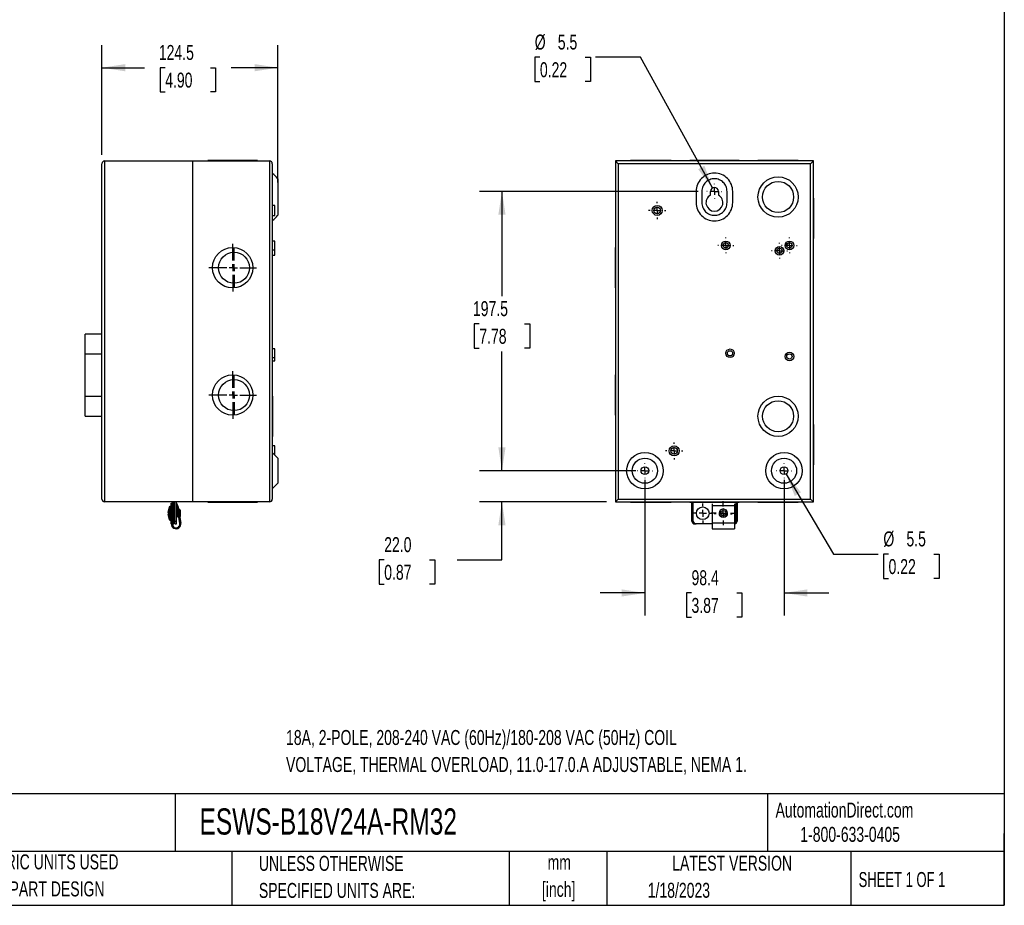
# Model space of a CAD drawing. Header units: millimetres. Extents: x 32 to 1365, y 32 to 1048.
# Tile 2 of 3: x 669 to 1365, y 32 to 658. Entities that reach past the tile are written whole.
import ezdxf

# ---------------------------------------------------------------- set-up
doc = ezdxf.new("R2010")
doc.units = ezdxf.units.MM
doc.header["$LTSCALE"] = 5
doc.linetypes.add('CENTERX2', pattern=[20.32, 12.7, -2.54, 2.54, -2.54])
doc.layers.add('CENTER', color=40, linetype='CENTERX2')
doc.layers.add('DIMENSIONS', color=140, linetype='Continuous', lineweight=25)
doc.layers.add('TEXT', color=140, linetype='Continuous', lineweight=25)
doc.styles.add('SLDTEXTSTYLE0', font='TXT', dxfattribs={"width": 0.7})
doc.styles.add('SLDTEXTSTYLE1', font='TXT', dxfattribs={"width": 0.65})
doc.dimstyles.new('SLDDIMSTYLE1', dxfattribs={"dimtxt": 10.790039, "dimasz": 16.51, "dimexe": 0, "dimexo": 0.0625, "dimgap": 2.69751, "dimtad": 0, "dimtih": 1, "dimtoh": 1, "dimdec": 1, "dimrnd": 1e-09, "dimzin": 12, "dimdsep": 46, "dimtxsty": 'SLDTEXTSTYLE0', "dimsah": 1, "dimcen": 0.09, "dimadec": 0, "dimazin": 3, "dimtfac": 1, "dimtdec": 1, "dimtofl": 0, "dimtmove": 0, "dimatfit": 3, "dimfxl": 0, "dimfrac": 2, "dimtolj": 1, "dimtzin": 12, "dimarcsym": 0})
doc.dimstyles.new('SLDDIMSTYLE2', dxfattribs={"dimtxt": 10.790039, "dimasz": 16.51, "dimexe": 0, "dimexo": 0.0625, "dimgap": 2.69751, "dimtad": 0, "dimtih": 1, "dimtoh": 1, "dimdec": 1, "dimrnd": 1e-09, "dimzin": 12, "dimdsep": 46, "dimtxsty": 'SLDTEXTSTYLE0', "dimsah": 1, "dimcen": 0.09, "dimadec": 0, "dimazin": 3, "dimtfac": 1, "dimtdec": 1, "dimtmove": 0, "dimatfit": 0, "dimfxl": 0, "dimfrac": 2, "dimtolj": 1, "dimtzin": 12, "dimarcsym": 0})
doc.dimstyles.new('SLDDIMSTYLE4', dxfattribs={"dimtxt": 10.790039, "dimasz": 16.51, "dimexe": 0, "dimexo": 0.0625, "dimgap": 2.69751, "dimtad": 0, "dimtih": 1, "dimtoh": 1, "dimdec": 1, "dimrnd": 1e-09, "dimzin": 4, "dimdsep": 46, "dimtxsty": 'SLDTEXTSTYLE0', "dimsah": 1, "dimcen": 0.09, "dimadec": 0, "dimazin": 1, "dimtfac": 1, "dimtdec": 1, "dimtmove": 0, "dimatfit": 0, "dimfxl": 0, "dimfrac": 2, "dimtolj": 1, "dimtzin": 12, "dimarcsym": 0})
doc.dimstyles.new('SLDDIMSTYLE5', dxfattribs={"dimtxt": 10.790039, "dimasz": 16.51, "dimexe": 0, "dimexo": 0.0625, "dimgap": 2.69751, "dimtad": 0, "dimtih": 1, "dimtoh": 1, "dimdec": 1, "dimrnd": 1e-09, "dimzin": 12, "dimdsep": 46, "dimtxsty": 'SLDTEXTSTYLE0', "dimsah": 1, "dimcen": 0, "dimadec": 0, "dimazin": 3, "dimtfac": 1, "dimtdec": 1, "dimtofl": 0, "dimtmove": 0, "dimatfit": 3, "dimfxl": 0, "dimfrac": 2, "dimtolj": 1, "dimtzin": 12, "dimarcsym": 0})
doc.dimstyles.new('SLDDIMSTYLE6', dxfattribs={"dimtxt": 10.790039, "dimasz": 16.51, "dimexe": 0, "dimexo": 0.0625, "dimgap": 2.69751, "dimtad": 0, "dimtih": 1, "dimtoh": 1, "dimdec": 1, "dimrnd": 1e-09, "dimzin": 12, "dimdsep": 46, "dimtxsty": 'SLDTEXTSTYLE0', "dimsah": 1, "dimcen": 0, "dimadec": 0, "dimazin": 3, "dimtfac": 1, "dimtdec": 1, "dimtofl": 0, "dimtmove": 0, "dimatfit": 3, "dimfxl": 0, "dimfrac": 2, "dimtolj": 1, "dimtzin": 12, "dimarcsym": 0})

# ---------------------------------------------------------------- blocks, each defined once
blk = doc.blocks.new('SW_NOTE_0')
at = {"layer": 'TEXT', "color": 0, "char_height": 10.5833, "attachment_point": 1, "style": 'SLDTEXTSTYLE0'}
for s, insert in [('18A, 2-POLE, 208-240 VAC (60Hz)/180-208 VAC (50Hz) COIL', (0, 13.64)), ('VOLTAGE, THERMAL OVERLOAD, 11.0-17.0.A ADJUSTABLE, NEMA 1.', (0, -5.47))]:
    blk.add_mtext(s, dxfattribs=dict(at, insert=insert))
blk = doc.blocks.new('SW_NOTE_0_1')
at = {"layer": 'TEXT', "color": 0, "char_height": 10.583, "attachment_point": 2, "style": 'SLDTEXTSTYLE0'}
for s, insert in [('mm', (14.22, 13.64)), ('[inch]', (13.8, -5.47))]:
    blk.add_mtext(s, dxfattribs=dict(at, insert=insert))
blk = doc.blocks.new('SW_NOTE_0_2')
at = {"layer": 'TEXT', "color": 0, "char_height": 10.5833, "attachment_point": 1, "style": 'SLDTEXTSTYLE0'}
for s, insert in [('UNLESS OTHERWISE', (0, 13.64)), ('SPECIFIED UNITS ARE:', (0, -5.47))]:
    blk.add_mtext(s, dxfattribs=dict(at, insert=insert))
blk = doc.blocks.new('SW_NOTE_0_6')
at = {"layer": 'TEXT', "color": 0, "char_height": 10.5833, "attachment_point": 1, "style": 'SLDTEXTSTYLE0'}
for s, insert in [('METRIC UNITS USED', (0, 13.64)), ('FOR PART DESIGN', (0, -5.47))]:
    blk.add_mtext(s, dxfattribs=dict(at, insert=insert))
blk = doc.blocks.new('_D_2')
at = {"layer": 'DIMENSIONS'}
for p, q in [((727.01, 562.32), (727.01, 639.76)), ((851.51, 542.82), (851.51, 639.76)), ((727.01, 623.88), (757.13, 623.88)), ((771.76, 623.88), (768.13, 623.88)), ((768.13, 623.88), (768.13, 606.73)), ((803.82, 623.88), (807.44, 623.88)), ((807.44, 623.88), (807.44, 606.73)), ((851.51, 623.88), (818.44, 623.88)), ((768.13, 606.73), (771.76, 606.73)), ((807.44, 606.73), (803.82, 606.73))]:
    blk.add_line(p, q, dxfattribs=at)
for points in [[(727.01, 623.88), (743.52, 621.34), (743.52, 626.42)], [(851.51, 623.88), (835, 626.42), (835, 621.34)]]:
    blk.add_solid(points, dxfattribs=at)
at = {"layer": 'DIMENSIONS', "char_height": 10.583, "attachment_point": 1, "style": 'SLDTEXTSTYLE0'}
for s, insert in [('124.5', (767.27, 639.94)), ('4.90', (771.76, 620.38))]:
    blk.add_mtext(s, dxfattribs=dict(at, insert=insert))
blk = doc.blocks.new('SW_CENTERMARKSYMBOL_0')
at = {"layer": 'CENTER', "color": 0}
for p, q in [((0, 5.08), (0, 13.51)), ((-5.08, 0), (-13.51, 0)), ((0, 0), (-2.54, 0)), ((0, 0), (0, 2.54)), ((0, 0), (0, -2.54)), ((0, 0), (2.54, 0)), ((5.08, 0), (13.51, 0)), ((0, -5.08), (0, -13.51))]:
    blk.add_line(p, q, dxfattribs=at)
blk = doc.blocks.new('SW_CENTERMARKSYMBOL_1')
at = {"layer": 'CENTER', "color": 0}
for p, q in [((0, 5.08), (0, 13.51)), ((-5.08, 0), (-13.51, 0)), ((0, 0), (-2.54, 0)), ((0, 0), (0, 2.54)), ((0, 0), (0, -2.54)), ((0, 0), (2.54, 0)), ((5.08, 0), (13.51, 0)), ((0, -5.08), (0, -13.51))]:
    blk.add_line(p, q, dxfattribs=at)
blk = doc.blocks.new('SW_CENTERMARKSYMBOL_2')
at = {"layer": 'CENTER', "color": 0}
for p, q in [((0, 5.08), (0, 16.82)), ((-5.08, 0), (-16.82, 0)), ((0, 0), (-2.54, 0)), ((0, 0), (0, 2.54)), ((0, 0), (0, -2.54)), ((0, 0), (2.54, 0)), ((5.08, 0), (16.82, 0)), ((0, -5.08), (0, -16.82))]:
    blk.add_line(p, q, dxfattribs=at)
blk = doc.blocks.new('SW_CENTERMARKSYMBOL_3')
at = {"layer": 'CENTER', "color": 0}
for p, q in [((0, 5.08), (0, 16.82)), ((-5.08, 0), (-16.82, 0)), ((0, 0), (-2.54, 0)), ((0, 0), (0, 2.54)), ((0, 0), (0, -2.54)), ((0, 0), (2.54, 0)), ((5.08, 0), (16.82, 0)), ((0, -5.08), (0, -16.82))]:
    blk.add_line(p, q, dxfattribs=at)
blk = doc.blocks.new('_D_6')
at = {"layer": 'DIMENSIONS'}
for p, q in [((1148.61, 536.47), (994.07, 536.47)), ((1009.95, 536.47), (1009.95, 462.36)), ((993.92, 442.79), (990.29, 442.79)), ((990.29, 442.79), (990.29, 425.64)), ((1025.98, 442.79), (1029.6, 442.79)), ((1029.6, 442.79), (1029.6, 425.64)), ((990.29, 425.64), (993.92, 425.64)), ((1029.6, 425.64), (1025.98, 425.64)), ((1009.95, 338.97), (1009.95, 423.23)), ((1104.7, 338.97), (994.07, 338.97))]:
    blk.add_line(p, q, dxfattribs=at)
for points in [[(1009.95, 536.47), (1007.41, 519.96), (1012.49, 519.96)], [(1009.95, 338.97), (1012.49, 355.48), (1007.41, 355.48)]]:
    blk.add_solid(points, dxfattribs=at)
at = {"layer": 'DIMENSIONS', "char_height": 10.583, "attachment_point": 1, "style": 'SLDTEXTSTYLE0'}
for s, insert in [('197.5', (989.43, 458.85)), ('7.78', (993.92, 439.28))]:
    blk.add_mtext(s, dxfattribs=dict(at, insert=insert))
blk = doc.blocks.new('_D_7')
at = {"layer": 'DIMENSIONS'}
for p, q in [((1111.05, 332.62), (1111.05, 236.68)), ((1209.45, 332.62), (1209.45, 236.68)), ((1111.05, 252.55), (1079.3, 252.55)), ((1144.01, 252.55), (1140.38, 252.55)), ((1140.38, 252.55), (1140.38, 235.4)), ((1176.07, 252.55), (1179.69, 252.55)), ((1179.69, 252.55), (1179.69, 235.4)), ((1209.45, 252.55), (1241.2, 252.55)), ((1140.38, 235.4), (1144.01, 235.4)), ((1179.69, 235.4), (1176.07, 235.4))]:
    blk.add_line(p, q, dxfattribs=at)
for points in [[(1111.05, 252.55), (1094.54, 255.09), (1094.54, 250.01)], [(1209.45, 252.55), (1225.96, 250.01), (1225.96, 255.09)]]:
    blk.add_solid(points, dxfattribs=at)
at = {"layer": 'DIMENSIONS', "char_height": 10.583, "attachment_point": 1, "style": 'SLDTEXTSTYLE0'}
for s, insert in [('98.4', (1144.01, 268.61)), ('3.87', (1144.01, 249.05))]:
    blk.add_mtext(s, dxfattribs=dict(at, insert=insert))
blk = doc.blocks.new('_D_8')
at = {"layer": 'DIMENSIONS'}
for p, q in [((1009.95, 338.97), (1009.95, 370.72)), ((1104.7, 338.97), (994.07, 338.97)), ((1083.9, 316.97), (994.07, 316.97)), ((1009.95, 275.95), (1009.95, 316.97)), ((926.68, 275.95), (923.05, 275.95)), ((923.05, 275.95), (923.05, 258.8)), ((958.74, 275.95), (962.36, 275.95)), ((962.36, 275.95), (962.36, 258.8)), ((978.2, 275.95), (1009.95, 275.95)), ((923.05, 258.8), (926.68, 258.8)), ((962.36, 258.8), (958.74, 258.8))]:
    blk.add_line(p, q, dxfattribs=at)
for points in [[(1009.95, 338.97), (1012.49, 355.48), (1007.41, 355.48)], [(1009.95, 316.97), (1007.41, 300.46), (1012.49, 300.46)]]:
    blk.add_solid(points, dxfattribs=at)
at = {"layer": 'DIMENSIONS', "char_height": 10.583, "attachment_point": 1, "style": 'SLDTEXTSTYLE0'}
for s, insert in [('22.0', (926.68, 292.01)), ('0.87', (926.68, 272.45))]:
    blk.add_mtext(s, dxfattribs=dict(at, insert=insert))
blk = doc.blocks.new('_D_9')
at = {"layer": 'DIMENSIONS'}
for p, q in [((1210.85, 336.6), (1244.39, 280.01)), ((1244.39, 280.01), (1276.14, 280.01)), ((1283.38, 280.01), (1279.76, 280.01)), ((1279.76, 280.01), (1279.76, 262.86)), ((1315.45, 280.01), (1319.07, 280.01)), ((1319.07, 280.01), (1319.07, 262.86)), ((1279.76, 262.86), (1283.38, 262.86)), ((1319.07, 262.86), (1315.45, 262.86))]:
    blk.add_line(p, q, dxfattribs=at)
blk.add_solid([(1210.85, 336.6), (1217.08, 321.1), (1221.45, 323.69)], dxfattribs=at)
at = {"layer": 'DIMENSIONS', "char_height": 10.583, "attachment_point": 1, "style": 'SLDTEXTSTYLE0'}
for s, insert in [('%%c', (1279.72, 296.07)), ('5.5', (1296.02, 296.07)), ('0.22', (1283.38, 276.51))]:
    blk.add_mtext(s, dxfattribs=dict(at, insert=insert))
blk = doc.blocks.new('_D_10')
at = {"layer": 'DIMENSIONS'}
for p, q in [((1036.8, 631.25), (1033.18, 631.25)), ((1033.18, 631.25), (1033.18, 614.1)), ((1068.86, 631.25), (1072.49, 631.25)), ((1072.49, 631.25), (1072.49, 614.1)), ((1107.86, 631.25), (1076.11, 631.25)), ((1158.92, 538.88), (1107.86, 631.25)), ((1033.18, 614.1), (1036.8, 614.1)), ((1072.49, 614.1), (1068.86, 614.1))]:
    blk.add_line(p, q, dxfattribs=at)
blk.add_solid([(1158.92, 538.88), (1153.15, 554.55), (1148.71, 552.1)], dxfattribs=at)
at = {"layer": 'DIMENSIONS', "char_height": 10.583, "attachment_point": 1, "style": 'SLDTEXTSTYLE0'}
for s, insert in [('%%c', (1033.14, 647.31)), ('5.5', (1049.43, 647.31)), ('0.22', (1036.8, 627.75))]:
    blk.add_mtext(s, dxfattribs=dict(at, insert=insert))
blk = doc.blocks.new('SW_CENTERMARKSYMBOL_10')
at = {"layer": 'CENTER', "color": 0}
for p, q in [((0, 5.08), (0, 8.49)), ((-5.08, 0), (-8.49, 0)), ((0, 0), (-2.54, 0)), ((0, 0), (0, 2.54)), ((0, 0), (0, -2.54)), ((0, 0), (2.54, 0)), ((5.08, 0), (8.49, 0)), ((0, -5.08), (0, -8.49))]:
    blk.add_line(p, q, dxfattribs=at)
blk = doc.blocks.new('SW_CENTERMARKSYMBOL_11')
at = {"layer": 'CENTER', "color": 0}
for p, q in [((-5.08, 0), (-6.39, 0)), ((0, 0), (-2.54, 0)), ((0, 5.08), (0, 6.39)), ((0, 0), (0, 2.54)), ((0, 0), (0, -2.54)), ((0, 0), (2.54, 0)), ((5.08, 0), (6.39, 0)), ((0, -5.08), (0, -6.39))]:
    blk.add_line(p, q, dxfattribs=at)
blk = doc.blocks.new('SW_CENTERMARKSYMBOL_12')
at = {"layer": 'CENTER', "color": 0}
for p, q in [((-5.08, 0), (-5.59, 0)), ((0, 0), (-2.54, 0)), ((0, 5.08), (0, 5.59)), ((0, 0), (0, 2.54)), ((0, 0), (0, -2.54)), ((0, 0), (2.54, 0)), ((5.08, 0), (5.59, 0)), ((0, -5.08), (0, -5.59))]:
    blk.add_line(p, q, dxfattribs=at)
blk = doc.blocks.new('SW_CENTERMARKSYMBOL_13')
at = {"layer": 'CENTER', "color": 0}
for p, q in [((-5.08, 0), (-5.59, 0)), ((0, 0), (-2.54, 0)), ((0, 5.08), (0, 5.59)), ((0, 0), (0, 2.54)), ((0, 0), (0, -2.54)), ((0, 0), (2.54, 0)), ((5.08, 0), (5.59, 0)), ((0, -5.08), (0, -5.59))]:
    blk.add_line(p, q, dxfattribs=at)
blk = doc.blocks.new('SW_CENTERMARKSYMBOL_14')
at = {"layer": 'CENTER', "color": 0}
for p, q in [((-5.08, 0), (-5.59, 0)), ((0, 0), (-2.54, 0)), ((0, 5.08), (0, 5.59)), ((0, 0), (0, 2.54)), ((0, 0), (0, -2.54)), ((0, 0), (2.54, 0)), ((5.08, 0), (5.59, 0)), ((0, -5.08), (0, -5.59))]:
    blk.add_line(p, q, dxfattribs=at)
blk = doc.blocks.new('SW_CENTERMARKSYMBOL_15')
at = {"layer": 'CENTER', "color": 0}
for p, q in [((-5.08, 0), (-6.065, 0)), ((0, 0), (-2.54, 0)), ((0, 5.08), (0, 6.065)), ((0, 0), (0, 2.54)), ((0, 0), (0, -2.54)), ((0, 0), (2.54, 0)), ((5.08, 0), (6.065, 0)), ((0, -5.08), (0, -6.065))]:
    blk.add_line(p, q, dxfattribs=at)
blk = doc.blocks.new('SW_CENTERMARKSYMBOL_16')
at = {"layer": 'CENTER', "color": 0}
for p, q in [((-5.08, 0), (-6.065, 0)), ((0, 0), (-2.54, 0)), ((0, 5.08), (0, 6.065)), ((0, 0), (0, 2.54)), ((0, 0), (0, -2.54)), ((0, 0), (2.54, 0)), ((5.08, 0), (6.065, 0)), ((0, -5.08), (0, -6.065))]:
    blk.add_line(p, q, dxfattribs=at)
blk = doc.blocks.new('SW_CENTERMARKSYMBOL_17')
at = {"layer": 'CENTER', "color": 0}
for p, q in [((0, 5.08), (0, 7.04)), ((-5.08, 0), (-7.04, 0)), ((0, 0), (-2.54, 0)), ((0, 0), (0, 2.54)), ((0, 0), (0, -2.54)), ((0, 0), (2.54, 0)), ((5.08, 0), (7.04, 0)), ((0, -5.08), (0, -7.04))]:
    blk.add_line(p, q, dxfattribs=at)
blk = doc.blocks.new('SW_CENTERMARKSYMBOL_18')
at = {"layer": 'CENTER', "color": 0}
for p, q in [((-5.08, 0), (-5.29, 0)), ((0, 0), (-2.54, 0)), ((0, 5.08), (0, 5.29)), ((0, 0), (0, 2.54)), ((0, 0), (0, -2.54)), ((0, 0), (2.54, 0)), ((5.08, 0), (5.29, 0)), ((0, -5.08), (0, -5.29))]:
    blk.add_line(p, q, dxfattribs=at)
blk = doc.blocks.new('SW_CENTERMARKSYMBOL_19')
at = {"layer": 'CENTER', "color": 0}
for p, q in [((-5.08, 0), (-5.29, 0)), ((0, 0), (-2.54, 0)), ((0, 5.08), (0, 5.29)), ((0, 0), (0, 2.54)), ((0, 0), (0, -2.54)), ((0, 0), (2.54, 0)), ((5.08, 0), (5.29, 0)), ((0, -5.08), (0, -5.29))]:
    blk.add_line(p, q, dxfattribs=at)
blk = doc.blocks.new('SW_CENTERMARKSYMBOL_20')
at = {"layer": 'CENTER', "color": 0}
for p, q in [((-5.08, 0), (-5.29, 0)), ((0, 0), (-2.54, 0)), ((0, 5.08), (0, 5.29)), ((0, 0), (0, 2.54)), ((0, 0), (0, -2.54)), ((0, 0), (2.54, 0)), ((5.08, 0), (5.29, 0)), ((0, -5.08), (0, -5.29))]:
    blk.add_line(p, q, dxfattribs=at)

msp = doc.modelspace()

# ---------------------------------------------------------------- linework, layer by layer
for p, q in [((729.01, 316.97), (729.01, 557.97)), ((729.01, 557.97), (791.01, 557.97)), ((791.01, 557.97), (791.01, 316.97)), ((791.01, 557.97), (845.51, 557.97)), ((801.98, 558.27), (801.98, 557.97)), ((805.23, 558.27), (801.98, 558.27)), ((805.23, 558.27), (805.23, 557.97)), ((833.79, 558.27), (805.23, 558.27)), ((833.79, 557.97), (833.79, 558.27)), ((837.04, 558.27), (833.79, 558.27)), ((837.04, 557.97), (837.04, 558.27)), ((845.51, 557.97), (845.51, 316.97)), ((1230.25, 557.97), (1090.25, 557.97)), ((1092.25, 555.97), (1090.25, 557.97)), ((1090.25, 557.97), (1090.25, 316.97)), ((1100.97, 558.27), (1100.97, 557.97)), ((1129.53, 558.27), (1100.97, 558.27)), ((1129.53, 557.97), (1129.53, 558.27)), ((1142.72, 558.27), (1142.72, 557.97)), ((1177.78, 558.27), (1142.72, 558.27)), ((1177.78, 557.97), (1177.78, 558.27)), ((1190.97, 558.27), (1190.97, 557.97)), ((1219.53, 558.27), (1190.97, 558.27)), ((1219.53, 557.97), (1219.53, 558.27)), ((1228.25, 555.97), (1230.25, 557.97)), ((1230.25, 316.97), (1230.25, 557.97)), ((727.01, 318.97), (727.01, 555.97)), ((847.51, 555.97), (847.51, 318.97)), ((1228.25, 555.97), (1092.25, 555.97)), ((1092.25, 555.97), (1092.25, 318.97)), ((1228.25, 318.97), (1228.25, 555.97)), ((851.51, 536.47), (851.51, 528.47)), ((1147.34, 536.47), (1147.34, 528.47)), ((1151.34, 536.47), (1151.34, 528.47)), ((1157.5, 533.8), (1157.5, 536.47)), ((1163, 536.47), (1163, 533.8)), ((1169.16, 528.47), (1169.16, 536.47)), ((1173.16, 528.47), (1173.16, 536.47)), ((1230.55, 531.75), (1230.25, 531.75)), ((1230.55, 503.19), (1230.55, 531.75)), ((849.31, 526.49), (847.51, 526.49)), ((849.31, 522.97), (849.31, 526.49)), ((849.31, 519.44), (849.31, 522.97)), ((847.51, 519.44), (849.31, 519.44)), ((1230.25, 503.19), (1230.55, 503.19)), ((849.31, 501.32), (847.51, 501.32)), ((847.51, 495.22), (849.31, 495.22)), ((849.31, 498.27), (849.31, 501.32)), ((849.31, 495.22), (849.31, 498.27)), ((849.31, 494.47), (849.31, 495.22)), ((849.31, 491.42), (849.31, 494.47)), ((1090.25, 496.75), (1089.95, 496.75)), ((1089.95, 496.75), (1089.95, 468.19)), ((847.51, 491.42), (849.31, 491.42)), ((1089.95, 468.19), (1090.25, 468.19)), ((727.01, 435.47), (715.21, 435.47)), ((715.21, 421.57), (715.21, 435.47)), ((849.31, 425.02), (847.51, 425.02)), ((849.31, 421.97), (849.31, 425.02)), ((715.21, 391.37), (715.21, 421.57)), ((715.21, 421.57), (727.01, 421.57)), ((847.51, 418.92), (849.31, 418.92)), ((849.31, 418.92), (849.31, 421.97)), ((849.31, 416.72), (849.31, 418.92)), ((847.51, 416.72), (849.31, 416.72)), ((1090.25, 406.75), (1089.95, 406.75)), ((1089.95, 406.75), (1089.95, 378.19)), ((715.21, 377.47), (715.21, 391.37)), ((727.01, 391.37), (715.21, 391.37)), ((847.81, 391.72), (847.51, 391.72)), ((847.81, 377.47), (847.81, 391.72)), ((715.21, 377.47), (727.01, 377.47)), ((847.81, 363.22), (847.81, 377.47)), ((1089.95, 378.19), (1090.25, 378.19)), ((1230.55, 371.75), (1230.25, 371.75)), ((1230.55, 343.19), (1230.55, 371.75)), ((847.51, 363.22), (847.81, 363.22)), ((849.31, 356.49), (847.51, 356.49)), ((849.31, 352.97), (849.31, 356.49)), ((851.51, 347.88), (847.51, 351.88)), ((849.31, 350.08), (849.31, 352.97)), ((851.51, 347.88), (851.51, 330.06)), ((1230.25, 343.19), (1230.55, 343.19)), ((847.51, 326.06), (851.51, 330.06)), ((791.01, 316.97), (729.01, 316.97)), ((774.69, 313.4), (774.69, 309.45)), ((775.31, 313.62), (775.31, 308.87)), ((776.07, 301.37), (776.07, 315.97)), ((776.07, 315.97), (776.71, 315.97)), ((776.71, 316.97), (776.71, 303.37)), ((777.91, 303.37), (777.91, 316.97)), ((777.91, 315.67), (778.53, 315.85)), ((778.53, 303.37), (778.53, 316.97)), ((779.73, 303.37), (779.73, 316.97)), ((782.19, 301.83), (780.11, 314.1)), ((780.74, 314.2), (782.82, 301.94)), ((845.51, 316.97), (791.01, 316.97)), ((801.98, 316.97), (801.98, 316.67)), ((801.98, 316.67), (805.23, 316.67)), ((805.23, 316.97), (805.23, 316.67)), ((805.23, 316.67), (819.51, 316.67)), ((819.51, 316.67), (833.79, 316.67)), ((833.79, 316.67), (833.79, 316.97)), ((833.79, 316.67), (837.04, 316.67)), ((837.04, 316.67), (837.04, 316.97)), ((1092.25, 318.97), (1090.25, 316.97)), ((1090.25, 316.97), (1230.25, 316.97)), ((1092.25, 318.97), (1228.25, 318.97)), ((1100.97, 316.97), (1100.97, 316.67)), ((1100.97, 316.67), (1129.53, 316.67)), ((1129.53, 316.67), (1129.53, 316.97)), ((1142.72, 316.97), (1142.72, 316.67)), ((1142.72, 316.67), (1177.78, 316.67)), ((1144.25, 303.37), (1144.25, 316.67)), ((1145.25, 303.37), (1145.25, 316.67)), ((1158.55, 315.62), (1158.55, 314.2)), ((1174.45, 314.2), (1158.55, 314.2)), ((1158.55, 314.2), (1158.55, 301.94)), ((1174.45, 315.62), (1174.45, 314.2)), ((1174.45, 314.2), (1174.45, 301.94)), ((1175.25, 316.67), (1175.25, 303.37)), ((1176.25, 316.67), (1176.25, 303.37)), ((1177.78, 316.67), (1177.78, 316.97)), ((1190.97, 316.97), (1190.97, 316.67)), ((1190.97, 316.67), (1219.53, 316.67)), ((1219.53, 316.67), (1219.53, 316.97)), ((1230.25, 316.97), (1228.25, 318.97)), ((774.69, 308.29), (774.69, 304.34)), ((775.31, 308.87), (775.31, 304.12)), ((776.07, 311.37), (775.71, 311.37)), ((778.53, 311.37), (777.91, 311.37)), ((779.81, 311.44), (779.73, 311.37)), ((779.73, 311.37), (779.73, 311.37)), ((779.73, 311.37), (779.73, 308.87)), ((779.73, 308.87), (779.73, 306.37)), ((779.88, 311.37), (779.81, 311.44)), ((779.81, 311.44), (779.81, 306.29)), ((780.31, 311.37), (779.88, 311.37)), ((779.88, 311.37), (779.88, 308.87)), ((779.88, 308.87), (779.88, 306.37)), ((780.31, 311.37), (780.31, 308.87)), ((780.59, 311.25), (780.31, 311.25)), ((780.31, 308.87), (780.31, 306.37)), ((780.31, 306.49), (781.4, 306.49)), ((781.51, 311.25), (781.24, 311.25)), ((781.66, 311.86), (781.51, 311.25)), ((781.51, 309.67), (781.51, 311.25)), ((781.66, 308.87), (781.66, 311.86)), ((781.66, 308.8), (781.66, 308.87)), ((781.81, 308.87), (781.81, 311.91)), ((781.81, 307.91), (781.81, 308.87)), ((782.66, 310.87), (781.96, 311.86)), ((781.96, 311.86), (781.96, 308.87)), ((781.96, 308.87), (781.96, 306.99)), ((782.12, 306.09), (782.66, 306.87)), ((782.66, 306.87), (782.66, 310.87)), ((775.71, 306.37), (776.07, 306.37)), ((776.71, 303.37), (777.91, 303.37)), ((776.71, 303.37), (776.71, 301.37)), ((776.71, 301.37), (777.91, 301.37)), ((777.91, 306.37), (778.53, 306.37)), ((777.91, 301.37), (777.91, 303.37)), ((778.53, 303.37), (779.73, 303.37)), ((778.53, 301.37), (778.53, 303.37)), ((778.53, 301.37), (779.73, 301.37)), ((779.73, 306.37), (779.81, 306.29)), ((779.73, 306.37), (779.73, 306.37)), ((779.73, 301.37), (779.73, 303.37)), ((779.81, 306.29), (779.88, 306.37)), ((779.88, 306.37), (780.31, 306.37)), ((1147.25, 301.37), (1146.25, 301.37)), ((1158.55, 301.37), (1147.25, 301.37)), ((1158.55, 301.94), (1158.55, 297.97)), ((1174.45, 301.94), (1158.55, 301.94)), ((1174.45, 301.94), (1174.45, 297.97)), ((1158.55, 297.97), (1174.45, 297.97))]:
    msp.add_line(p, q)
at = {"flags": 128}
for points in [[(777.91, 314.92), (778.17, 315.09), (778.53, 315.21)], [(779.73, 314.83), (779.94, 314.57), (780.11, 314.1)]]:
    msp.add_lwpolyline(points, dxfattribs=at)
for centre, radius in [((1205.25, 532.47), 14.25), ((1205.25, 532.47), 11), ((1119.75, 522.97), 3.53), ((1119.75, 522.97), 2.33), ((819.51, 482.47), 14.28), ((1168.25, 498.27), 3.05), ((1168.25, 498.27), 1.85), ((1206.25, 494.47), 3.05), ((1206.25, 494.47), 1.85), ((1213.25, 498.27), 3.05), ((1213.25, 498.27), 1.85), ((820.44, 482.47), 10.97), ((1171.25, 421.97), 3.05), ((1171.25, 421.97), 1.85), ((1213.25, 419.77), 3.05), ((1213.25, 419.77), 1.85), ((819.51, 392.47), 14.28), ((820.44, 392.47), 10.97), ((1205.25, 377.47), 14.25), ((1205.25, 377.47), 11), ((1131.75, 352.97), 3.53), ((1131.75, 352.97), 2.33), ((1111.05, 338.97), 12.91), ((1209.45, 338.97), 12.91), ((1111.05, 338.97), 8.91), ((1111.05, 338.97), 2.75), ((1209.45, 338.97), 8.91), ((1209.45, 338.97), 2.75), ((1152, 308.87), 4.5), ((1166.5, 308.87), 2)]:
    msp.add_circle(centre, radius)
for centre, radius, start, end in [((729.01, 555.97), 2, 90, 180), ((845.51, 555.97), 2, 0, 90), ((1160.25, 536.47), 2.75, 0, 180), ((1160.25, 528.47), 6, 117.27961, 62.72039), ((729.01, 318.97), 2, 180, 270), ((778.77, 313.87), 2, 9.62573, 61.3146), ((845.51, 318.97), 2, 270, 0), ((1166.5, 308.87), 3.04, 360, 180), ((1166.5, 308.87), 3.04, 180, 198.48202), ((1166.5, 308.87), 2.99, 0, 180), ((1166.5, 308.87), 2.99, 180, 218.86299), ((1166.5, 308.87), 2.99, 321.13701, 0), ((1166.5, 308.87), 3.04, 341.51798, 360), ((779.47, 301.37), 3.4, 180, 9.62573), ((779.47, 301.37), 2.76, 180, 9.62573), ((1146.25, 303.37), 2, 180, 270), ((1147.25, 303.37), 2, 180, 270), ((1173.25, 303.37), 2, 306.8699, 0), ((1174.25, 303.37), 2, 275.73917, 0)]:
    msp.add_arc(centre, radius, start, end)
msp.add_ellipse((1166.5, 309.76), major_axis=(0, 3.66), ratio=0.970223, start_param=2.426356, end_param=3.856829)
for points, knots in [([(851.51, 545.38), (850.84, 546.05), (849.51, 547.38), (848.18, 548.71), (847.51, 549.38)], [0, 0, 0, 0, 0.5, 1, 1, 1, 1]), ([(851.51, 545.36), (851.51, 545.35), (851.51, 545.33), (851.51, 545), (851.51, 544.43), (851.51, 543.63), (851.51, 542.63), (851.51, 541.45), (851.51, 540.13), (851.51, 538.7), (851.51, 537.47), (851.51, 536.71), (851.51, 536.47)], [0, 0, 0, 0, 0.089989, 0.195601, 0.304269, 0.409901, 0.518578, 0.624305, 0.733085, 0.83888, 0.947746, 1, 1, 1, 1]), ([(851.51, 528.47), (851.51, 527.94), (851.51, 526.87), (851.51, 525.36), (851.51, 523.95), (851.51, 522.72), (851.51, 521.65), (851.51, 520.78), (851.51, 520.11), (851.51, 519.71), (851.51, 519.53), (851.51, 519.57), (851.51, 519.58)], [0, 0, 0, 0, 0.113032, 0.229802, 0.335964, 0.44522, 0.551206, 0.660275, 0.766267, 0.875346, 0.981277, 1, 1, 1, 1]), ([(847.51, 515.56), (848.18, 516.22), (849.51, 517.56), (850.84, 518.89), (851.51, 519.56)], [0, 0, 0, 0, 0.5, 1, 1, 1, 1]), ([(774.69, 313.4), (774.44, 312.77), (773.94, 311.51), (773.8, 310.17), (773.73, 309.49)], [0, 0, 0, 0, 0.499493, 1, 1, 1, 1]), ([(775.71, 313.54), (775.64, 313.56), (775.51, 313.61), (775.37, 313.62), (775.31, 313.62)], [0, 0, 0, 0, 0.56, 1, 1, 1, 1]), ([(775.71, 313.53), (775.71, 313.53), (775.71, 313.62), (775.71, 313.3), (775.71, 312.57), (775.71, 311.35), (775.71, 310.05), (775.71, 309.2), (775.71, 308.87)], [0, 0, 0, 0, 0.0047049, 0.2195029, 0.4343009, 0.6490989, 0.8638969, 1, 1, 1, 1]), ([(773.73, 308.24), (773.8, 307.57), (773.94, 306.22), (774.44, 304.97), (774.69, 304.34)], [0, 0, 0, 0, 0.500507, 1, 1, 1, 1]), ([(773.74, 309.57), (773.74, 309.57), (773.72, 309.57), (773.87, 309.56), (774.21, 309.51), (774.53, 309.47), (774.69, 309.45)], [0, 0, 0, 0, 0.064033, 0.457901, 0.727174, 1, 1, 1, 1]), ([(774.69, 308.29), (774.43, 308.26), (773.96, 308.19), (773.74, 308.17), (773.74, 308.16), (773.74, 308.16)], [0, 0, 0, 0, 0.473459, 0.867539, 1, 1, 1, 1]), ([(775.71, 308.87), (775.71, 308.51), (775.71, 307.63), (775.71, 306.31), (775.71, 305.14), (775.71, 304.35), (775.71, 304.25), (775.71, 304.21)], [0, 0, 0, 0, 0.146346, 0.360946, 0.575546, 0.790147, 1, 1, 1, 1]), ([(781.81, 311.91), (781.78, 311.91), (781.73, 311.9), (781.68, 311.88), (781.66, 311.86)], [0, 0, 0, 0, 0.56, 1, 1, 1, 1]), ([(781.96, 311.86), (781.94, 311.88), (781.89, 311.9), (781.84, 311.91), (781.81, 311.91)], [0, 0, 0, 0, 0.5, 1, 1, 1, 1])]:
    msp.add_open_spline(points, degree=3, knots=knots)
for points in [[(1173.16, 536.47), (1173.16, 538.1), (1172.53, 541.41), (1169.73, 545.73), (1165.41, 548.68), (1160.25, 549.73), (1155.09, 548.68), (1150.77, 545.73), (1147.96, 541.41), (1147.34, 538.1), (1147.34, 536.47)], [(1169.16, 536.47), (1169.16, 537.68), (1168.66, 540.06), (1166.64, 543.01), (1163.69, 544.93), (1160.25, 545.6), (1156.81, 544.93), (1153.86, 543.01), (1151.83, 540.06), (1151.34, 537.68), (1151.34, 536.47)], [(1147.34, 528.47), (1147.34, 526.84), (1147.96, 523.53), (1150.77, 519.21), (1155.09, 516.26), (1160.25, 515.21), (1165.41, 516.26), (1169.73, 519.21), (1172.53, 523.53), (1173.16, 526.84), (1173.16, 528.47)], [(1151.34, 528.47), (1151.34, 527.26), (1151.83, 524.88), (1153.86, 521.93), (1156.81, 520), (1160.25, 519.33), (1163.69, 520), (1166.64, 521.93), (1168.66, 524.88), (1169.16, 527.26), (1169.16, 528.47)], [(775.31, 313.62), (775.2, 313.61), (774.97, 313.59), (774.78, 313.46), (774.69, 313.4)], [(774.69, 309.45), (774.75, 309.44), (774.83, 309.43), (774.91, 309.42)], [(774.91, 308.32), (774.83, 308.31), (774.75, 308.3), (774.69, 308.29)], [(774.91, 309.42), (774.91, 309.23), (774.91, 309.04), (774.91, 308.87)], [(775.31, 308.87), (775.18, 308.87), (775.04, 308.87), (774.91, 308.87)], [(774.91, 308.87), (774.91, 308.7), (774.91, 308.51), (774.91, 308.32)], [(775.71, 308.87), (775.58, 308.87), (775.45, 308.87), (775.31, 308.87)], [(781.81, 308.87), (781.76, 308.87), (781.7, 308.87), (781.66, 308.87)], [(781.96, 308.87), (781.92, 308.87), (781.86, 308.87), (781.81, 308.87)], [(1163.5, 308.87), (1163.47, 308.87), (1163.46, 308.87), (1163.46, 308.87)], [(1163.61, 307.91), (1163.73, 307.56), (1163.92, 307.25), (1164.17, 306.99)], [(1168.83, 306.99), (1169.08, 307.25), (1169.27, 307.56), (1169.38, 307.91)], [(1169.49, 308.87), (1169.52, 308.87), (1169.54, 308.87), (1169.54, 308.87)], [(774.69, 304.34), (774.78, 304.27), (774.97, 304.15), (775.2, 304.13), (775.31, 304.12)], [(775.31, 304.12), (775.38, 304.12), (775.52, 304.13), (775.64, 304.18), (775.71, 304.2)]]:
    msp.add_open_spline(points, degree=3)
at = {"layer": 'TEXT'}
for p, q in [((1365.25, 1047.75), (1365.25, 31.75)), ((1365.25, 110.63), (31.75, 110.63)), ((778.79, 110.63), (778.79, 69.85)), ((1197.88, 110.63), (1197.88, 69.85)), ((1365.25, 31.75), (1365.25, 82.55)), ((1365.25, 69.85), (31.75, 69.85)), ((818.9, 69.85), (818.9, 31.75)), ((1015.12, 69.85), (1015.12, 31.75)), ((1084.06, 69.85), (1084.06, 31.75)), ((1256.74, 69.85), (1256.74, 31.75)), ((31.75, 31.75), (1365.25, 31.75))]:
    msp.add_line(p, q, dxfattribs=at)

# ---------------------------------------------------------------- block references
at = {"layer": 'CENTER'}
for name, p in [('SW_CENTERMARKSYMBOL_20', (1160.25, 536.47)), ('SW_CENTERMARKSYMBOL_16', (1119.75, 522.97)), ('SW_CENTERMARKSYMBOL_14', (1168.25, 498.27)), ('SW_CENTERMARKSYMBOL_12', (1213.25, 498.27)), ('SW_CENTERMARKSYMBOL_2', (819.51, 482.47)), ('SW_CENTERMARKSYMBOL_0', (820.44, 482.47)), ('SW_CENTERMARKSYMBOL_13', (1206.25, 494.47)), ('SW_CENTERMARKSYMBOL_3', (819.51, 392.47)), ('SW_CENTERMARKSYMBOL_1', (820.44, 392.47)), ('SW_CENTERMARKSYMBOL_15', (1131.75, 352.97)), ('SW_CENTERMARKSYMBOL_19', (1111.05, 338.97)), ('SW_CENTERMARKSYMBOL_18', (1209.45, 338.97)), ('SW_CENTERMARKSYMBOL_17', (1152, 308.87)), ('SW_CENTERMARKSYMBOL_10', (1166.5, 308.87)), ('SW_CENTERMARKSYMBOL_11', (1166.5, 308.57))]:
    msp.add_blockref(name, p, dxfattribs=at)
at = {"layer": 'TEXT'}
for name, p in [('SW_NOTE_0', (857.24, 142.03)), ('SW_NOTE_0_6', (638.02, 54.11)), ('SW_NOTE_0_2', (838.04, 53.03)), ('SW_NOTE_0_1', (1036.27, 53.78))]:
    msp.add_blockref(name, p, dxfattribs=at)

# ---------------------------------------------------------------- texts
for s, insert, char_height, attachment_point, style in [('AutomationDirect.com', (1203.47, 104.38), 10.5833, 1, 'SLDTEXTSTYLE0'), ('ESWS-B18V24A-RM32', (796.04, 100.25), 18.5208, 1, 'SLDTEXTSTYLE0'), ('1-800-633-0405', (1220.96, 87.19), 10.5833, 1, 'SLDTEXTSTYLE0'), ('LATEST VERSION', (1172.76, 66.82), 10.5833, 2, 'SLDTEXTSTYLE0'), ('SHEET 1 OF 1', (1262.21, 55.26), 10.5833, 1, 'SLDTEXTSTYLE1'), ('1/18/2023', (1113.06, 47.66), 10.583, 1, 'SLDTEXTSTYLE0')]:
    msp.add_mtext(s, dxfattribs=dict(at, insert=insert, char_height=char_height, attachment_point=attachment_point, style=style))

# ---------------------------------------------------------------- dimensions: what is measured, and where the dimension line sits
at = {"layer": 'DIMENSIONS'}
for p1, p2, dimstyle, picture, middle in [((1161.58, 534.06), (1158.92, 538.88), 'SLDDIMSTYLE6', '_D_10', (1052.83, 631.25)), ((1208.05, 341.33), (1210.85, 336.6), 'SLDDIMSTYLE5', '_D_9', (1299.41, 280.01))]:
    dim = msp.add_diameter_dim_2p(p1=p1, p2=p2, dimstyle=dimstyle, dxfattribs=at)
    dim.commit()
    dim.dimension.update_dxf_attribs({"geometry": picture, "text_midpoint": middle, "dimtype": 163})
dim = msp.add_linear_dim(base=(727.01, 623.88), p1=(851.51, 536.47), p2=(727.01, 555.97), dimstyle='SLDDIMSTYLE1', dxfattribs=at)
dim.commit()
dim.dimension.update_dxf_attribs({"geometry": '_D_2', "text_midpoint": (787.79, 623.88), "dimtype": 160})
for base, p1, p2, angle, dimstyle, picture, middle in [((1009.95, 338.97), (1154.96, 536.47), (1111.05, 338.97), 90, 'SLDDIMSTYLE1', '_D_6', (1009.95, 442.79)), ((1009.95, 338.97), (1090.25, 316.97), (1111.05, 338.97), 90, 'SLDDIMSTYLE4', '_D_8', (1009.95, 275.95)), ((1209.45, 252.55), (1111.05, 338.97), (1209.45, 338.97), 0, 'SLDDIMSTYLE2', '_D_7', (1160.04, 252.55))]:
    dim = msp.add_linear_dim(base=base, p1=p1, p2=p2, angle=angle, dimstyle=dimstyle, dxfattribs=at)
    dim.commit()
    dim.dimension.update_dxf_attribs({"geometry": picture, "text_midpoint": middle, "dimtype": 160})

doc.saveas('drawing.dxf')
